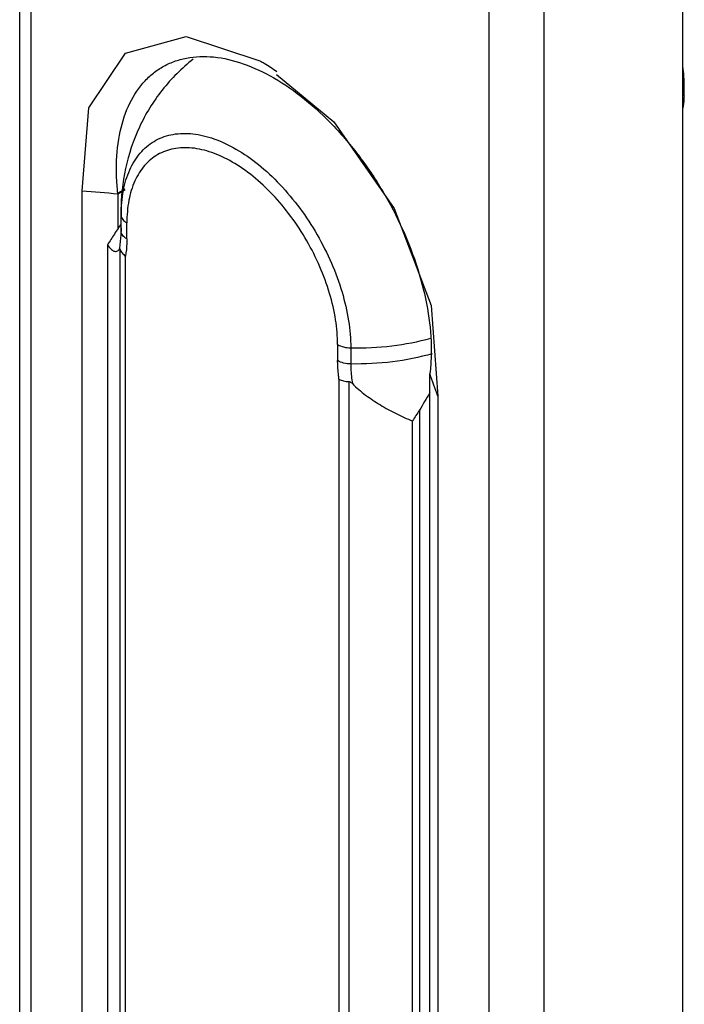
# Model space of a CAD drawing. Header units: millimetres. Extents: x 46 to 113, y 17 to 206.
# Tile 7 of 9: x 67 to 101, y 120 to 170. Entities that reach past the tile are written whole.
import ezdxf

# ---------------------------------------------------------------- set-up
doc = ezdxf.new("R2010")
doc.units = ezdxf.units.MM
doc.header["$LTSCALE"] = 14.498882
doc.layers.get('0').update_dxf_attribs({"linetype": 'CONTINUOUS'})

msp = doc.modelspace()

# ---------------------------------------------------------------- linework, layer by layer
at = {"color": 7}
for p, q in [((67.368, 69.267), (67.368, 191.61)), ((67.953, 69.605), (67.953, 190.793)), ((101.187, 30.759), (101.187, 181.404)), ((91.288, 177.327), (91.288, 26.677)), ((94.116, 26.677), (94.116, 177.322)), ((75.859, 169.306), (79.621, 168.07)), ((70.555, 84.942), (70.555, 161.445)), ((72.734, 161.533), (72.37, 161.323)), ((72.723, 161.47), (72.373, 161.268)), ((72.373, 161.268), (72.373, 159.495)), ((72.535, 159.562), (72.535, 160.379)), ((72.535, 160.379), (72.541, 160.193)), ((72.541, 159.377), (72.541, 160.193)), ((72.39, 159.522), (72.456, 159.617)), ((72.456, 159.617), (72.534, 159.731)), ((72.833, 158.991), (72.833, 159.807)), ((72.535, 159.562), (72.53, 159.425)), ((71.842, 158.693), (71.842, 84.852)), ((72.49, 82.983), (72.49, 158.454)), ((72.764, 82.688), (72.764, 158.119)), ((88.349, 155.598), (88.686, 150.978)), ((83.58, 153.603), (83.58, 152.786)), ((84.249, 153.434), (84.249, 152.617)), ((88.283, 75.524), (88.283, 152.082)), ((83.649, 151.834), (83.649, 76.403)), ((84.16, 76.245), (84.16, 151.717)), ((88.686, 150.978), (88.686, 74.475)), ((87.752, 150.258), (87.752, 76.118)), ((87.399, 75.871), (87.399, 149.711))]:
    msp.add_line(p, q, dxfattribs=at)
for points in [[(70.555, 161.445), (70.892, 165.677), (72.771, 168.457), (75.859, 169.306)], [(80.47, 167.369), (83.382, 164.963), (86.47, 160.548), (88.349, 155.598)]]:
    msp.add_lwpolyline(points, dxfattribs=at)
for centre, radius, start, end in [((93.649, 166.756), 7.609, 359.9406, 7.8003), ((92.607, 166.755), 8.651, 356.9118, 359.9536), ((122.64, 780.572), 621.314, 265.191232, 265.359271), ((72.053, 161.289), 0.319, 1.0943, 6.0772), ((72.079, 161.268), 0.294, 0.0198, 5.2834), ((80.144, 160.194), 7.603, 178.5199, 180.0049), ((96.025, 143.436), 28.593, 146.4472, 147.7515), ((115.714, 129.62), 52.642, 145.3877, 145.7607), ((75.367, 159.562), 2.832, 179.9928, 183.7495), ((89.262, 152.016), 0.984, 173.1144, 174.586), ((89.476, 152.083), 1.193, 178.7653, 180.018), ((111.581, 134.454), 28.593, 146.4472, 147.7515)]:
    msp.add_arc(centre, radius, start, end, dxfattribs=at)
for points, knots in [([(76.215, 168.15), (75.631, 167.693), (74.569, 166.635), (73.395, 164.726), (72.687, 162.602), (72.535, 161.118), (72.535, 160.379)], [0, 0, 0, 0, 0.250415, 0.50057, 0.750377, 1, 1, 1, 1]), ([(74.653, 167.759), (74.839, 167.866), (75.234, 168.051), (76.102, 168.291), (77.317, 168.324), (78.839, 167.956), (79.83, 167.484), (80.328, 167.197)], [0, 0, 0, 0, 0.108163, 0.218372, 0.451354, 0.710449, 1, 1, 1, 1]), ([(72.302, 162.563), (72.302, 163.138), (72.389, 164.232), (72.831, 165.734), (73.467, 166.77), (74.109, 167.402), (74.467, 167.651), (74.653, 167.759)], [0, 0, 0, 0, 0.289552, 0.548647, 0.781629, 0.891837, 1, 1, 1, 1]), ([(79.621, 168.07), (79.693, 168.029), (79.986, 167.856), (80.272, 167.67), (80.483, 167.525)], [0, 0, 0, 0, 0.245577, 1, 1, 1, 1]), ([(80.328, 167.197), (80.877, 166.88), (81.962, 166.119), (83.456, 164.722), (84.832, 163.071), (86.039, 161.227), (87.032, 159.26), (87.774, 157.242), (88.237, 155.251), (88.353, 153.93), (88.353, 153.296)], [0, 0, 0, 0, 0.114144, 0.237332, 0.366973, 0.499999, 0.633024, 0.762667, 0.885855, 1, 1, 1, 1]), ([(101.245, 166.289), (101.243, 166.237), (101.23, 166.026), (101.21, 165.816), (101.191, 165.658)], [0, 0, 0, 0, 0.246701, 1, 1, 1, 1]), ([(72.543, 160.39), (72.554, 160.796), (72.636, 161.566), (72.98, 162.618), (73.452, 163.338), (73.922, 163.773), (74.311, 164.029), (74.738, 164.217), (75.365, 164.377), (76.237, 164.389), (77.328, 164.119), (78.038, 163.779), (78.395, 163.573)], [0, 0, 0, 0, 0.14322, 0.271478, 0.387343, 0.442405, 0.496628, 0.551005, 0.606515, 0.724002, 0.854478, 1, 1, 1, 1]), ([(78.206, 162.909), (77.873, 163.102), (77.209, 163.418), (76.191, 163.664), (75.377, 163.642), (74.796, 163.481), (74.401, 163.296), (74.043, 163.047), (73.613, 162.624), (73.188, 161.93), (72.891, 160.925), (72.833, 160.192), (72.833, 159.807)], [0, 0, 0, 0, 0.14479, 0.274316, 0.390816, 0.445917, 0.499998, 0.554079, 0.60918, 0.725682, 0.855209, 1, 1, 1, 1]), ([(78.395, 163.573), (78.796, 163.342), (79.587, 162.787), (80.676, 161.768), (81.68, 160.564), (82.56, 159.219), (83.285, 157.784), (83.826, 156.313), (84.164, 154.86), (84.249, 153.897), (84.249, 153.434)], [0, 0, 0, 0, 0.114152, 0.237314, 0.366949, 0.499965, 0.63299, 0.762648, 0.885836, 1, 1, 1, 1]), ([(83.58, 153.603), (83.58, 154.027), (83.502, 154.911), (83.192, 156.245), (82.695, 157.595), (82.03, 158.912), (81.222, 160.147), (80.301, 161.252), (79.301, 162.188), (78.574, 162.697), (78.206, 162.909)], [0, 0, 0, 0, 0.114156, 0.237328, 0.366977, 0.500001, 0.633025, 0.762674, 0.885845, 1, 1, 1, 1]), ([(72.37, 161.323), (72.359, 161.428), (72.32, 161.84), (72.302, 162.255), (72.302, 162.563)], [0, 0, 0, 0, 0.255668, 1, 1, 1, 1]), ([(72.541, 160.193), (72.543, 160.157), (72.561, 160.082), (72.622, 159.978), (72.715, 159.883), (72.791, 159.831), (72.833, 159.807)], [0, 0, 0, 0, 0.217761, 0.451997, 0.711607, 1, 1, 1, 1]), ([(72.455, 158.47), (72.47, 158.542), (72.521, 158.841), (72.541, 159.146), (72.541, 159.377)], [0, 0, 0, 0, 0.239618, 1, 1, 1, 1]), ([(72.833, 158.991), (72.791, 159.015), (72.715, 159.067), (72.622, 159.161), (72.561, 159.265), (72.543, 159.341), (72.541, 159.377)], [0, 0, 0, 0, 0.288393, 0.548003, 0.782239, 1, 1, 1, 1]), ([(71.842, 158.693), (71.892, 158.618), (71.968, 158.517), (72.086, 158.414), (72.165, 158.368), (72.245, 158.347), (72.324, 158.355), (72.399, 158.397), (72.437, 158.443), (72.455, 158.47)], [0, 0, 0, 0, 0.338765, 0.472278, 0.585635, 0.68425, 0.777101, 0.876726, 1, 1, 1, 1]), ([(72.833, 158.991), (72.833, 158.915), (72.828, 158.623), (72.8, 158.332), (72.764, 158.119)], [0, 0, 0, 0, 0.258935, 1, 1, 1, 1]), ([(72.49, 158.454), (72.489, 158.459), (72.486, 158.467), (72.481, 158.477), (72.472, 158.485), (72.461, 158.479), (72.457, 158.474), (72.455, 158.47)], [0, 0, 0, 0, 0.260387, 0.440277, 0.635797, 0.793372, 1, 1, 1, 1]), ([(72.49, 158.454), (72.51, 158.389), (72.586, 158.259), (72.699, 158.163), (72.764, 158.119)], [0, 0, 0, 0, 0.465616, 1, 1, 1, 1]), ([(83.58, 153.603), (83.675, 153.548), (83.895, 153.466), (84.127, 153.437), (84.249, 153.434)], [0, 0, 0, 0, 0.474505, 1, 1, 1, 1]), ([(84.249, 153.434), (84.949, 153.419), (86.328, 153.486), (87.685, 153.752), (88.335, 153.938)], [0, 0, 0, 0, 0.508712, 1, 1, 1, 1]), ([(88.404, 153.141), (87.744, 152.949), (86.365, 152.672), (84.962, 152.602), (84.249, 152.617)], [0, 0, 0, 0, 0.490928, 1, 1, 1, 1]), ([(88.353, 153.296), (88.353, 153.196), (88.348, 152.808), (88.32, 152.42), (88.286, 152.134)], [0, 0, 0, 0, 0.256492, 1, 1, 1, 1]), ([(83.649, 151.834), (83.638, 151.915), (83.598, 152.231), (83.58, 152.55), (83.58, 152.786)], [0, 0, 0, 0, 0.257423, 1, 1, 1, 1]), ([(84.249, 152.617), (84.127, 152.62), (83.895, 152.649), (83.675, 152.731), (83.58, 152.786)], [0, 0, 0, 0, 0.525495, 1, 1, 1, 1]), ([(84.249, 152.617), (84.249, 152.536), (84.257, 152.2), (84.293, 151.864), (84.335, 151.612)], [0, 0, 0, 0, 0.241404, 1, 1, 1, 1]), ([(83.649, 151.834), (83.724, 151.798), (83.893, 151.744), (84.068, 151.722), (84.16, 151.717)], [0, 0, 0, 0, 0.471518, 1, 1, 1, 1]), ([(84.16, 151.717), (84.195, 151.715), (84.261, 151.682), (84.311, 151.636), (84.335, 151.612)], [0, 0, 0, 0, 0.506546, 1, 1, 1, 1]), ([(84.335, 151.612), (84.545, 151.403), (85.005, 151.018), (85.753, 150.512), (86.554, 150.071), (87.113, 149.823), (87.399, 149.711)], [0, 0, 0, 0, 0.244946, 0.494388, 0.746428, 1, 1, 1, 1])]:
    msp.add_open_spline(points, degree=3, knots=knots, dxfattribs=at)
for points in [[(88.686, 150.978), (88.551, 151.355), (88.417, 151.732), (88.283, 152.109)], [(88.283, 151.142), (88.105, 150.848), (87.927, 150.554), (87.752, 150.258)]]:
    msp.add_open_spline(points, degree=3, dxfattribs=at)

doc.saveas('drawing.dxf')
